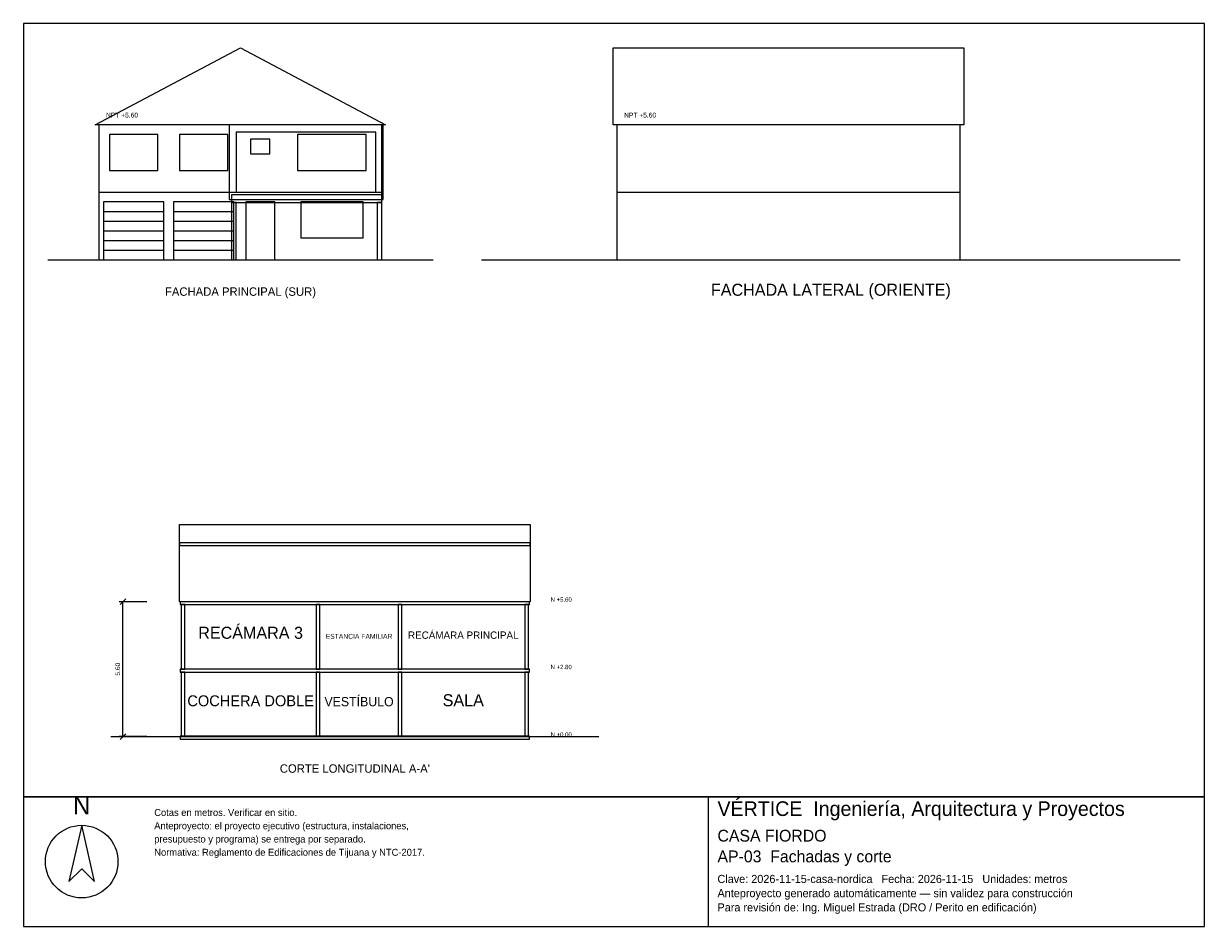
# Model space of a CAD drawing. Header units: metres. Extents: x -3 to 46, y -27.7 to 9.8.
import ezdxf
from ezdxf.enums import TextEntityAlignment as Align

# ---------------------------------------------------------------- set-up
doc = ezdxf.new("R2010")
doc.units = ezdxf.units.M
doc.header["$LTSCALE"] = 0.5
for name, color, linetype in [('A-CORTE', 7, 'CONTINUOUS'), ('A-FACHADA', 7, 'CONTINUOUS'), ('A-FACHADA-VIDRIO', 4, 'CONTINUOUS'), ('A-TEXTO', 3, 'CONTINUOUS'), ('COTAS', 8, 'CONTINUOUS'), ('LAMINA', 9, 'CONTINUOUS')]:
    doc.layers.add(name, color=color, linetype=linetype)
doc.styles.get("Standard").update_dxf_attribs({"font": 'txt', "width": 0.9})

msp = doc.modelspace()

# ---------------------------------------------------------------- linework, layer by layer
at = {"layer": 'A-CORTE'}
msp.add_line((0.62, -19.8), (20.87, -19.8), dxfattribs=at)
msp.add_lwpolyline([(3.47, -14.2), (3.47, -11), (18.02, -11), (18.02, -14.2)], dxfattribs=at)
for points in [[(3.47, -11.8613), (18.02, -11.8613), (18.02, -11.7613), (3.47, -11.7613)], [(3.495, -14.32), (17.995, -14.32), (17.995, -14.2), (3.495, -14.2)], [(3.545, -17), (3.695, -17), (3.695, -14.32), (3.545, -14.32)], [(9.145, -17), (9.295, -17), (9.295, -14.32), (9.145, -14.32)], [(12.545, -17), (12.695, -17), (12.695, -14.32), (12.545, -14.32)], [(17.795, -17), (17.945, -17), (17.945, -14.32), (17.795, -14.32)], [(3.495, -17.12), (17.995, -17.12), (17.995, -17), (3.495, -17)], [(3.545, -19.8), (3.695, -19.8), (3.695, -17.12), (3.545, -17.12)], [(9.145, -19.8), (9.295, -19.8), (9.295, -17.12), (9.145, -17.12)], [(12.545, -19.8), (12.695, -19.8), (12.695, -17.12), (12.545, -17.12)], [(17.795, -19.8), (17.945, -19.8), (17.945, -17.12), (17.795, -17.12)], [(3.495, -19.9), (17.995, -19.9), (17.995, -19.78), (3.495, -19.78)]]:
    msp.add_lwpolyline(points, close=True, dxfattribs=at)
at = {"layer": 'A-FACHADA'}
for p, q in [((0.12, 2.8), (11.87, 2.8)), ((21.62, 2.8), (35.87, 2.8)), ((0.32, 2), (2.82, 2)), ((3.22, 2), (5.72, 2)), ((0.32, 1.6), (2.82, 1.6)), ((3.22, 1.6), (5.72, 1.6)), ((0.32, 1.2), (2.82, 1.2)), ((3.22, 1.2), (5.72, 1.2)), ((0.32, 0.8), (2.82, 0.8)), ((3.22, 0.8), (5.72, 0.8)), ((-2, 0), (14, 0)), ((0.12, 0), (11.87, 0)), ((0.32, 0.4), (2.82, 0.4)), ((3.22, 0.4), (5.72, 0.4)), ((16, 0), (45, 0)), ((21.62, 0), (35.87, 0))]:
    msp.add_line(p, q, dxfattribs=at)
for points in [[(-0.03, 5.6), (5.995, 8.8), (12.02, 5.6)], [(21.47, 5.6), (21.47, 8.8), (36.02, 8.8), (36.02, 5.6)], [(0.12, 0), (11.87, 0), (11.87, 5.6), (0.12, 5.6)], [(5.525, 2.5), (11.92, 2.5), (11.92, 5.6), (5.525, 5.6)], [(21.62, 0), (35.87, 0), (35.87, 5.6), (21.62, 5.6)], [(5.825, 2.8), (11.62, 2.8), (11.62, 5.3), (5.825, 5.3)], [(5.62, 2.37), (11.87, 2.37), (11.87, 2.69), (5.62, 2.69)], [(0.32, 0), (2.82, 0), (2.82, 2.4), (0.32, 2.4)], [(3.22, 0), (5.72, 0), (5.72, 2.4), (3.22, 2.4)], [(5.62, 0), (5.82, 0), (5.82, 2.37), (5.62, 2.37)], [(6.22, 0), (7.42, 0), (7.42, 2.4), (6.22, 2.4)], [(11.67, 0), (11.87, 0), (11.87, 2.37), (11.67, 2.37)]]:
    msp.add_lwpolyline(points, close=True, dxfattribs=at)
at = {"layer": 'A-FACHADA-VIDRIO'}
for points in [[(0.565, 3.7), (2.575, 3.7), (2.575, 5.2), (0.565, 5.2)], [(3.465, 3.7), (5.475, 3.7), (5.475, 5.2), (3.465, 5.2)], [(6.42, 4.4), (7.22, 4.4), (7.22, 5), (6.42, 5)], [(8.368, 3.7), (11.222, 3.7), (11.222, 5.2), (8.368, 5.2)], [(8.498, 0.9), (11.092, 0.9), (11.092, 2.4), (8.498, 2.4)]]:
    msp.add_lwpolyline(points, close=True, dxfattribs=at)
at = {"layer": 'COTAS'}
for p, q in [((2.12, -14.2), (0.97, -14.2)), ((1, -14.32), (1.24, -14.08)), ((1.12, -19.8), (1.12, -14.2)), ((2.12, -19.8), (0.97, -19.8)), ((1, -19.92), (1.24, -19.68))]:
    msp.add_line(p, q, dxfattribs=at)
at = {"layer": 'LAMINA'}
msp.add_line((25.42, -27.6789), (25.42, -22.3), dxfattribs=at)
for points in [[(-3, -22.3), (46, -22.3), (46, 9.8), (-3, 9.8)], [(-3, -27.6789), (46, -27.6789), (46, -22.3), (-3, -22.3)], [(-0.5903, -23.4834), (-1.1174, -25.8178), (-0.5903, -25.2906), (-0.0631, -25.8178)]]:
    msp.add_lwpolyline(points, close=True, dxfattribs=at)
msp.add_circle((-0.5903, -24.9894), 1.5061, dxfattribs=at)

# ---------------------------------------------------------------- texts
at = {"layer": 'A-TEXTO'}
for s, height, p in [('FACHADA LATERAL (ORIENTE)', 0.5, (30.5, -1.5)), ('FACHADA PRINCIPAL (SUR)', 0.35, (6, -1.5)), ('RECÁMARA 3', 0.5, (6.42, -15.74)), ('ESTANCIA FAMILIAR', 0.2026, (10.92, -15.74)), ('RECÁMARA PRINCIPAL', 0.3056, (15.245, -15.74)), ('COCHERA DOBLE', 0.453, (6.42, -18.54)), ('VESTÍBULO', 0.3827, (10.92, -18.54)), ('SALA', 0.5, (15.245, -18.54)), ("CORTE LONGITUDINAL A-A'", 0.35, (10.745, -21.3))]:
    msp.add_text(s, height=height, dxfattribs=at).set_placement(p, align=Align.CENTER)
at = {"layer": 'COTAS'}
for s, height, p in [('NPT +5.60', 0.2, (0.42, 5.9)), ('NPT +5.60', 0.2, (21.92, 5.9)), ('N +5.60', 0.18, (18.87, -14.2)), ('N +2.80', 0.18, (18.87, -17)), ('N +0.00', 0.18, (18.87, -19.8))]:
    msp.add_text(s, height=height, dxfattribs=at).set_placement(p)
msp.add_text('5.60', height=0.2, rotation=90, dxfattribs=at).set_placement((1, -17), align=Align.CENTER)
at = {"layer": 'LAMINA'}
msp.add_text('N', height=0.753, dxfattribs=at).set_placement((-0.5903, -23.0315), align=Align.CENTER)
for s, height, p in [('VÉRTICE  Ingeniería, Arquitectura y Proyectos', 0.608, (25.7942, -23.0951)), ('Cotas en metros. Verificar en sitio.', 0.29, (2.4219, -23.0951)), ('Anteproyecto: el proyecto ejecutivo (estructura, instalaciones,', 0.29, (2.4219, -23.6461)), ('presupuesto y programa) se entrega por separado.', 0.29, (2.4219, -24.1971)), ('CASA FIORDO', 0.4911, (25.7942, -24.1592)), ('Normativa: Reglamento de Edificaciones de Tijuana y NTC-2017.', 0.29, (2.4219, -24.7481)), ('AP-03  Fachadas y corte', 0.4911, (25.7942, -25.0187)), ('Clave: 2026-11-15-casa-nordica   Fecha: 2026-11-15   Unidades: metros', 0.3368, (25.7942, -25.8781)), ('Anteproyecto generado automáticamente — sin validez para construcción', 0.3368, (25.7942, -26.4674)), ('Para revisión de: Ing. Miguel Estrada (DRO / Perito en edificación)', 0.3368, (25.7942, -27.0568))]:
    msp.add_text(s, height=height, dxfattribs=at).set_placement(p)

doc.saveas('drawing.dxf')
